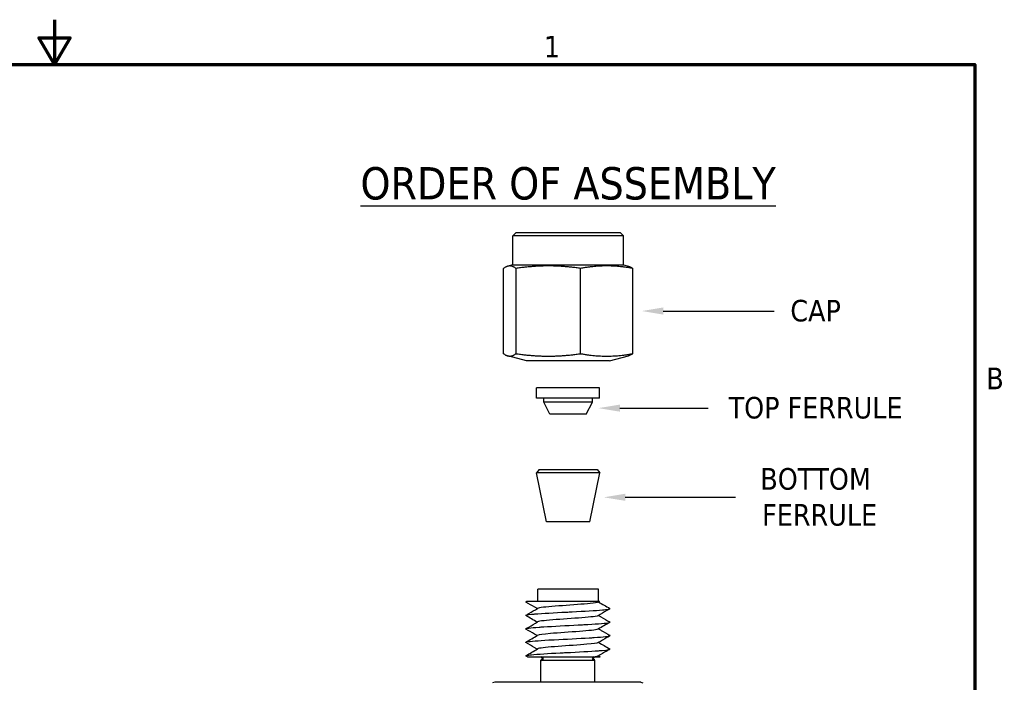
# Model space of a CAD drawing. Header units: inches. Extents: x 0.2 to 10.9, y 0.3 to 8.6.
# Tile 17 of 17: x 5.3 to 10.8, y 4.9 to 8.6. Entities that reach past the tile are written whole.
import ezdxf
from ezdxf import colors
from ezdxf.entities.mleader import LeaderData, LeaderLine
from ezdxf.math import Vec2, Vec3

# ---------------------------------------------------------------- set-up
doc = ezdxf.new("R2010")
doc.units = ezdxf.units.IN
doc.header["$MEASUREMENT"] = 0
for name, color, linetype, lineweight in [('Border (ANSI)', 7, 'Continuous', 70), ('Geometry', 255, 'Continuous', 25), ('Visible (ANSI)', 7, 'Continuous', 50)]:
    doc.layers.add(name, color=color, linetype=linetype, lineweight=lineweight)
doc.layers.add('Dimensions', color=18, linetype='Continuous')
doc.styles.add('Note Text (ANSI)', font='tahoma.ttf')
doc.styles.get("Standard").update_dxf_attribs({"font": 'tahoma.ttf'})

# ---------------------------------------------------------------- blocks, each defined once
blk = doc.blocks.new('new block')
at = {"layer": 'Border (ANSI)', "flags": 128}
for points in [[(5.12, 7.99), (5.12, 7.74), (5.0334, 7.89), (5.2066, 7.89), (5.12, 7.74)], [(0, 0), (0, 7.74), (10.24, 7.74), (10.24, 0), (0, 0)]]:
    blk.add_lwpolyline(points, dxfattribs=at)
at = {"layer": 'Border (ANSI)', "char_height": 0.12, "attachment_point": 7, "style": 'Note Text (ANSI)'}
for s, insert in [('1', (7.8429, 7.78)), ('B', (10.3034, 5.935))]:
    blk.add_mtext(s, dxfattribs=dict(at, insert=insert))

msp = doc.modelspace()

# ---------------------------------------------------------------- linework, layer by layer
at = {"layer": 'Dimensions'}
msp.add_line((9.7634, 6.9586), (9.7634, 6.9586), dxfattribs=at)
at = {"layer": 'Geometry'}
for p, q in [((8.0981, 7.3953), (8.0794, 7.3765)), ((8.0981, 7.3953), (8.6756, 7.3953)), ((8.6756, 7.3953), (8.6944, 7.3765)), ((8.6944, 7.3765), (8.0794, 7.3765)), ((8.0794, 7.2153), (8.0794, 7.3765)), ((8.6944, 7.2153), (8.6944, 7.3765)), ((8.0276, 6.7214), (8.0276, 7.1958)), ((8.0794, 7.2153), (8.0512, 7.2078)), ((8.0794, 7.2153), (8.6944, 7.2153)), ((8.0972, 6.7214), (8.0972, 7.1958)), ((8.4565, 6.7214), (8.4565, 7.1958)), ((8.6944, 7.2153), (8.7225, 7.2078)), ((8.7461, 6.7214), (8.7461, 7.1958)), ((8.1561, 6.6815), (8.0512, 6.7094)), ((8.6177, 6.6815), (8.7225, 6.7094)), ((8.6177, 6.6815), (8.1561, 6.6815)), ((8.562, 6.5311), (8.2117, 6.5311)), ((8.2117, 6.4733), (8.2117, 6.5311)), ((8.562, 6.4733), (8.562, 6.5311)), ((8.562, 6.4733), (8.2117, 6.4733)), ((8.2519, 6.4523), (8.2519, 6.4733)), ((8.5219, 6.4523), (8.5219, 6.4733)), ((8.5219, 6.4523), (8.2519, 6.4523)), ((8.2856, 6.3848), (8.2519, 6.4523)), ((8.4881, 6.3848), (8.5219, 6.4523)), ((8.4881, 6.3848), (8.2856, 6.3848)), ((8.2256, 6.0773), (8.2106, 6.059)), ((8.5631, 6.059), (8.2106, 6.059)), ((8.2669, 5.7863), (8.2106, 6.059)), ((8.2256, 6.0773), (8.5481, 6.0773)), ((8.5069, 5.7863), (8.5631, 6.059)), ((8.5481, 6.0773), (8.5631, 6.059)), ((8.5069, 5.7863), (8.2669, 5.7863)), ((8.5556, 5.4113), (8.2181, 5.4113)), ((8.2181, 5.3438), (8.2181, 5.4113)), ((8.5556, 5.3438), (8.5556, 5.4113)), ((8.1525, 5.3421), (8.1555, 5.3438)), ((8.1604, 5.0353), (8.1527, 5.0397)), ((8.2349, 5.0165), (8.5349, 5.0165)), ((8.2349, 4.8938), (8.2349, 5.0165)), ((8.5349, 4.8938), (8.5349, 5.0165)), ((7.9791, 4.8938), (7.9664, 4.8904)), ((8.792, 4.8938), (7.9791, 4.8938)), ((8.792, 4.8938), (8.8034, 4.8908))]:
    msp.add_line(p, q, dxfattribs=at)
for points, weights in [([(8.0972, 7.1958), (8.0624, 7.221), (8.0276, 7.1958)], [1.03276209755, 1.19253095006, 1.03276209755]), ([(8.4565, 7.1958), (8.2768, 7.221), (8.0972, 7.1958)], [1.03276209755, 1.19253095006, 1.03276209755]), ([(8.7461, 7.1958), (8.6013, 7.221), (8.4565, 7.1958)], [1.03276209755, 1.19253095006, 1.03276209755]), ([(8.7225, 7.2078), (8.7336, 7.2049), (8.7461, 7.1958)], [1.10320144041, 1.08517808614, 1.03276209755]), ([(8.0276, 6.7214), (8.0624, 6.6961), (8.0972, 6.7214)], [1.03276209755, 1.19253095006, 1.03276209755]), ([(8.0972, 6.7214), (8.2768, 6.6961), (8.4565, 6.7214)], [1.03276209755, 1.19253095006, 1.03276209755]), ([(8.4565, 6.7214), (8.6013, 6.6961), (8.7461, 6.7214)], [1.03276209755, 1.19253095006, 1.03276209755]), ([(8.7461, 6.7214), (8.7336, 6.7123), (8.7225, 6.7094)], [1.03276209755, 1.08517808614, 1.10320144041])]:
    msp.add_rational_spline(points, weights, degree=2, dxfattribs=at)
for points in [[(8.1952, 6.6815), (8.195, 6.6815), (8.1949, 6.6815), (8.1948, 6.6815)], [(8.1527, 5.3399), (8.1502, 5.3413), (8.152, 5.3426), (8.1583, 5.3438)], [(8.1582, 5.3438), (8.1564, 5.3438), (8.1555, 5.3438), (8.1555, 5.3438)], [(8.5609, 5.3438), (8.5584, 5.3424), (8.5559, 5.3409), (8.5534, 5.3395)], [(8.556, 5.341), (8.5768, 5.3288), (8.5976, 5.3167), (8.6184, 5.3046)], [(8.2149, 5.2283), (8.1941, 5.2404), (8.1734, 5.2525), (8.1526, 5.2645)], [(8.6188, 5.2271), (8.5972, 5.2145), (8.5755, 5.202), (8.5538, 5.1894)], [(8.1519, 5.1171), (8.1736, 5.1296), (8.1953, 5.1422), (8.217, 5.1548)], [(8.5563, 5.1159), (8.5771, 5.1038), (8.5979, 5.0917), (8.6187, 5.0797)], [(8.1526, 5.0421), (8.1742, 5.0547), (8.1958, 5.0672), (8.2174, 5.0798)], [(8.5534, 5.0394), (8.551, 5.038), (8.5454, 5.0367), (8.5366, 5.0353)], [(8.5559, 5.0409), (8.5591, 5.039), (8.5623, 5.0371), (8.5655, 5.0353)], [(8.5366, 5.0353), (8.5559, 5.0353), (8.5655, 5.0353), (8.5655, 5.0353)]]:
    msp.add_open_spline(points, degree=3, dxfattribs=at)
for points, knots in [([(8.2151, 5.3034), (8.2106, 5.306), (8.206, 5.3087), (8.1852, 5.3208), (8.1689, 5.3303), (8.1526, 5.3397)], [0.0049068, 0.0049068, 0.0049068, 0.0049068, 0.0316174, 0.0316174, 0.1273652, 0.1273652, 0.1273652, 0.1273652]), ([(8.5609, 5.3438), (8.5609, 5.3438), (8.5481, 5.3438), (8.5246, 5.3438), (8.4851, 5.3438), (8.4158, 5.3438), (8.3495, 5.3438), (8.3489, 5.3438), (8.3482, 5.3438), (8.3476, 5.3438), (8.274, 5.3438), (8.2052, 5.3438), (8.1712, 5.3438), (8.1661, 5.3438), (8.1617, 5.3438), (8.1582, 5.3438)], [-0.9792926, -0.9792926, -0.9792926, -0.9792926, -0.7775082, -0.7775082, -0.7775082, -0.4374537, -0.4374537, -0.4374537, -0.4341459, -0.4341459, -0.4341459, -0.056479, -0.056479, -0.056479, 0, 0, 0, 0]), ([(8.5534, 5.3395), (8.5491, 5.337), (8.5098, 5.3305), (8.3495, 5.32), (8.2367, 5.311), (8.2192, 5.3059), (8.2175, 5.3049)], [-31.29927, -31.29927, -31.29927, -31.29927, -30.66431, -29.664526, -28.664742, -28.398938, -28.398938, -28.398938, -28.398938]), ([(8.1527, 5.2648), (8.1482, 5.2673), (8.1587, 5.2699), (8.1835, 5.2724), (8.1891, 5.2729), (8.1955, 5.2735), (8.2025, 5.2741), (8.2444, 5.2774), (8.3101, 5.2809), (8.3765, 5.2843), (8.3876, 5.2849), (8.3988, 5.2854), (8.4098, 5.286), (8.4759, 5.2893), (8.5397, 5.2929), (8.5778, 5.2962), (8.5842, 5.2968), (8.5899, 5.2974), (8.5948, 5.2979), (8.6142, 5.3001), (8.6223, 5.3024), (8.6184, 5.3046)], [28.176141, 28.176141, 28.176141, 28.176141, 28.805985, 28.805985, 28.805985, 28.949222, 28.949222, 28.949222, 29.805767, 29.805767, 29.805767, 29.949006, 29.949006, 29.949006, 30.805594, 30.805594, 30.805594, 30.948791, 30.948791, 30.948791, 31.51113, 31.51113, 31.51113, 31.51113]), ([(8.1526, 5.2671), (8.158, 5.2702), (8.1633, 5.2732), (8.1849, 5.2858), (8.2012, 5.2953), (8.2174, 5.3047)], [0, 0, 0, 0, 0.0313284, 0.0313284, 0.1269283, 0.1269283, 0.1269283, 0.1269283]), ([(8.5534, 5.2644), (8.5511, 5.263), (8.5296, 5.2577), (8.4063, 5.2484), (8.2549, 5.2382), (8.2211, 5.232), (8.2174, 5.2297)], [-25.004743, -25.004743, -25.004743, -25.004743, -24.665605, -23.665821, -22.666037, -22.103525, -22.103525, -22.103525, -22.103525]), ([(8.6183, 5.3021), (8.6129, 5.299), (8.6075, 5.2959), (8.5859, 5.2833), (8.5696, 5.2738), (8.5534, 5.2644)], [0, 0, 0, 0, 0.0316031, 0.0316031, 0.1271632, 0.1271632, 0.1271632, 0.1271632]), ([(8.556, 5.2659), (8.5606, 5.2632), (8.5651, 5.2605), (8.586, 5.2484), (8.6023, 5.2389), (8.6186, 5.2295)], [0.0044374, 0.0044374, 0.0044374, 0.0044374, 0.0313969, 0.0313969, 0.1271473, 0.1271473, 0.1271473, 0.1271473]), ([(8.1519, 5.19), (8.1516, 5.1902), (8.1514, 5.1903), (8.1513, 5.1905), (8.1491, 5.1938), (8.1766, 5.1974), (8.225, 5.2008), (8.2331, 5.2013), (8.2418, 5.2019), (8.251, 5.2025), (8.3057, 5.2058), (8.3782, 5.2093), (8.4427, 5.2127), (8.4534, 5.2133), (8.464, 5.2138), (8.4743, 5.2144), (8.5357, 5.2177), (8.5865, 5.2213), (8.6078, 5.2246), (8.6113, 5.2252), (8.6141, 5.2258), (8.616, 5.2263), (8.6196, 5.2273), (8.6204, 5.2284), (8.6186, 5.2295)], [21.906106, 21.906106, 21.906106, 21.906106, 21.950733, 21.950733, 21.950733, 22.807285, 22.807285, 22.807285, 22.950517, 22.950517, 22.950517, 23.807069, 23.807069, 23.807069, 23.950301, 23.950301, 23.950301, 24.806854, 24.806854, 24.806854, 24.950086, 24.950086, 24.950086, 25.215514, 25.215514, 25.215514, 25.215514]), ([(8.1521, 5.1919), (8.1575, 5.195), (8.1629, 5.1982), (8.1846, 5.2108), (8.2009, 5.2202), (8.2171, 5.2297)], [0, 0, 0, 0, 0.0318179, 0.0318179, 0.1273898, 0.1273898, 0.1273898, 0.1273898]), ([(8.152, 5.1151), (8.1508, 5.1158), (8.1508, 5.1165), (8.1522, 5.1172), (8.1533, 5.1178), (8.1553, 5.1184), (8.1581, 5.1189), (8.1746, 5.1222), (8.2202, 5.1258), (8.2795, 5.1292), (8.2894, 5.1297), (8.2997, 5.1303), (8.3102, 5.1308), (8.3734, 5.1342), (8.4468, 5.1377), (8.5042, 5.1411), (8.5138, 5.1417), (8.5229, 5.1422), (8.5316, 5.1428), (8.5833, 5.1461), (8.6171, 5.1497), (8.6198, 5.153), (8.6202, 5.1535), (8.62, 5.154), (8.6192, 5.1545)], [15.626609, 15.626609, 15.626609, 15.626609, 15.808798, 15.808798, 15.808798, 15.952028, 15.952028, 15.952028, 16.808579, 16.808579, 16.808579, 16.951812, 16.951812, 16.951812, 17.808364, 17.808364, 17.808364, 17.951597, 17.951597, 17.951597, 18.808148, 18.808148, 18.808148, 18.929538, 18.929538, 18.929538, 18.929538]), ([(8.2146, 5.1534), (8.21, 5.1561), (8.2054, 5.1587), (8.1845, 5.1709), (8.1681, 5.1803), (8.1518, 5.1898)], [0.0047256, 0.0047256, 0.0047256, 0.0047256, 0.0317111, 0.0317111, 0.1276372, 0.1276372, 0.1276372, 0.1276372]), ([(8.5538, 5.1894), (8.5535, 5.1891), (8.5445, 5.1849), (8.4614, 5.1768), (8.2808, 5.1655), (8.2233, 5.1582), (8.2172, 5.1548)], [-18.723083, -18.723083, -18.723083, -18.723083, -18.6669, -17.667116, -16.667332, -15.829148, -15.829148, -15.829148, -15.829148]), ([(8.6193, 5.1524), (8.6138, 5.1492), (8.6083, 5.146), (8.5865, 5.1334), (8.5702, 5.124), (8.5539, 5.1145)], [0, 0, 0, 0, 0.0322887, 0.0322887, 0.1278975, 0.1278975, 0.1278975, 0.1278975]), ([(8.5564, 5.1908), (8.561, 5.1882), (8.5655, 5.1855), (8.5865, 5.1734), (8.6028, 5.1639), (8.6192, 5.1545)], [0.0045324, 0.0045324, 0.0045324, 0.0045324, 0.0314228, 0.0314228, 0.1274437, 0.1274437, 0.1274437, 0.1274437]), ([(8.215, 5.0784), (8.2104, 5.0811), (8.2059, 5.0837), (8.1849, 5.0959), (8.1686, 5.1054), (8.1522, 5.1149)], [0.0047205, 0.0047205, 0.0047205, 0.0047205, 0.0314369, 0.0314369, 0.1277347, 0.1277347, 0.1277347, 0.1277347]), ([(8.5539, 5.1145), (8.5485, 5.1114), (8.4969, 5.1043), (8.3212, 5.0932), (8.2295, 5.0848), (8.2181, 5.0804), (8.2174, 5.0799)], [-12.453988, -12.453988, -12.453988, -12.453988, -11.668411, -10.668627, -9.668843, -9.555146, -9.555146, -9.555146, -9.555146]), ([(8.1527, 5.0399), (8.1492, 5.0418), (8.1544, 5.0437), (8.1683, 5.0456), (8.1725, 5.0462), (8.1774, 5.0468), (8.1831, 5.0473), (8.217, 5.0506), (8.2771, 5.0542), (8.3425, 5.0576), (8.3534, 5.0581), (8.3645, 5.0587), (8.3756, 5.0592), (8.4421, 5.0625), (8.5106, 5.0661), (8.5562, 5.0695), (8.5638, 5.0701), (8.5708, 5.0706), (8.5772, 5.0712), (8.6086, 5.0739), (8.6236, 5.0768), (8.6187, 5.0797)], [9.332073, 9.332073, 9.332073, 9.332073, 9.80994, 9.80994, 9.80994, 9.953323, 9.953323, 9.953323, 10.809881, 10.809881, 10.809881, 10.953107, 10.953107, 10.953107, 11.809632, 11.809632, 11.809632, 11.952892, 11.952892, 11.952892, 12.662144, 12.662144, 12.662144, 12.662144]), ([(8.6185, 5.0773), (8.6131, 5.0742), (8.6078, 5.071), (8.5861, 5.0584), (8.5698, 5.0489), (8.5534, 5.0394)], [0, 0, 0, 0, 0.0314236, 0.0314236, 0.1274385, 0.1274385, 0.1274385, 0.1274385]), ([(8.1604, 5.0353), (8.1605, 5.0353), (8.174, 5.0353), (8.2007, 5.0353), (8.2403, 5.0353), (8.3095, 5.0353), (8.3773, 5.0353), (8.4384, 5.0353), (8.4979, 5.0353), (8.5267, 5.0353), (8.5305, 5.0353), (8.5338, 5.0353), (8.5366, 5.0353)], [-0.9318109, -0.9318109, -0.9318109, -0.9318109, -0.6991697, -0.6991697, -0.6991697, -0.3533571, -0.3533571, -0.3533571, -0.0415612, -0.0415612, -0.0415612, 0, 0, 0, 0])]:
    msp.add_open_spline(points, degree=3, knots=knots, dxfattribs=at)
at = {"layer": 'Visible (ANSI)'}
for centre, start, end in [((8.2368, 5.0259), 270, 90), ((8.5342, 5.0259), 90, 270)]:
    msp.add_arc(centre, 0.00937, start, end, dxfattribs=at)

# ---------------------------------------------------------------- block references
at = {"layer": 'Dimensions'}
msp.add_blockref('new block', (0.4096, 0.5887), dxfattribs=at)

# ---------------------------------------------------------------- texts
at = {"layer": 'Dimensions', "insert": (8.3869, 7.6672), "char_height": 0.18, "width": 4.354892, "attachment_point": 5, "style": 'Note Text (ANSI)'}
msp.add_mtext('{\\LORDER OF ASSEMBLY}', dxfattribs=at)

# ---------------------------------------------------------------- leaders
at = {"layer": 'Dimensions'}
ml = msp.add_multileader_mtext('Standard', dxfattribs=at)
ml.set_content('CAP', color=256)
ml.set_leader_properties()
ml.build(insert=Vec2(0, 0))
ml.multileader.update_dxf_attribs({"text_left_attachment_type": 2, "text_right_attachment_type": 2, "dogleg_length": 0.36, "arrow_head_size": 0.12})
ctx = ml.context
ctx.base_point, ctx.char_height, ctx.arrow_head_size, ctx.landing_gap_size, ctx.plane_origin = Vec3(9.533, 6.9586), 0.12, 0.12, 0.09, Vec3(8.7461, 6.9586)
ctx.left_attachment, ctx.right_attachment, ctx.text_align_type = 2, 2, 1
notes = []
notes.append((ctx, [(0, (1, 1, 0), (9.173, 6.9586), (1, 0), 0.36, [(0, [(8.7961, 6.9586)], 0, [])])]))
ctx.mtext.insert, ctx.mtext.alignment, ctx.mtext.flow_direction = Vec3(9.7634, 7.0208), 2, 5
ml = msp.add_multileader_mtext('Standard', dxfattribs=at)
ml.set_content('TOP FERRULE', color=256)
ml.set_leader_properties()
ml.build(insert=Vec2(0, 0))
ml.multileader.update_dxf_attribs({"text_left_attachment_type": 2, "text_right_attachment_type": 2, "dogleg_length": 0.36, "arrow_head_size": 0.12})
ctx = ml.context
ctx.base_point, ctx.char_height, ctx.arrow_head_size, ctx.landing_gap_size, ctx.plane_origin = Vec3(9.165, 6.4186), 0.12, 0.12, 0.09, Vec3(8.505, 6.4186)
ctx.left_attachment, ctx.right_attachment, ctx.text_align_type = 2, 2, 1
notes.append((ctx, [(0, (1, 1, 0), (8.805, 6.4186), (1, 0), 0.36, [(0, [(8.555, 6.4186)], 0, [])])]))
ctx.mtext.insert, ctx.mtext.alignment, ctx.mtext.flow_direction = Vec3(9.7634, 6.4811), 2, 5
ml = msp.add_multileader_mtext('Standard', dxfattribs=at)
ml.set_content('BOTTOM\\P FERRULE', color=256)
ml.set_leader_properties()
ml.build(insert=Vec2(0, 0))
ml.multileader.update_dxf_attribs({"text_left_attachment_type": 2, "text_right_attachment_type": 2, "dogleg_length": 0.36, "arrow_head_size": 0.12})
ctx = ml.context
ctx.base_point, ctx.char_height, ctx.arrow_head_size, ctx.landing_gap_size, ctx.plane_origin = Vec3(9.3171, 5.9227), 0.12, 0.12, 0.09, Vec3(8.535, 5.9227)
ctx.left_attachment, ctx.right_attachment, ctx.text_align_type = 2, 2, 1
notes.append((ctx, [(0, (1, 1, 0), (8.9571, 5.9227), (1, 0), 0.36, [(0, [(8.585, 5.9227)], 0, [])])]))
ctx.mtext.insert, ctx.mtext.alignment, ctx.mtext.flow_direction = Vec3(9.7634, 6.0852), 2, 5
for ctx, leaders in notes:
    for number, flags, end, landing, length, lines in leaders:
        leader = LeaderData()
        leader.index, (leader.has_last_leader_line, leader.has_dogleg_vector, leader.attachment_direction) = number, flags
        leader.last_leader_point, leader.dogleg_vector, leader.dogleg_length = Vec3(end), Vec3(landing), length
        for number, points, colour, breaks in lines:
            line = LeaderLine()
            line.index, line.vertices, line.color, line.breaks = number, Vec3.list(points), colors.encode_raw_color(colour), breaks
            leader.lines.append(line)
        ctx.leaders.append(leader)

doc.saveas('drawing.dxf')
